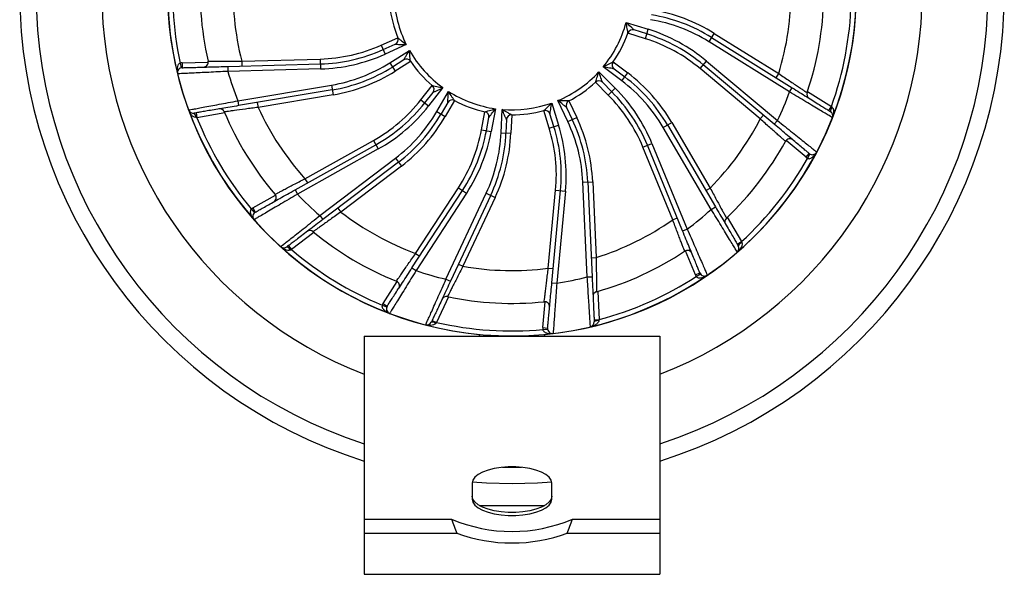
# Paper-space layout '_Superior' of a CAD drawing. Header units: millimetres. Extents: x -30 to 30, y -35.5 to 35.5.
# Tile 1 of 2: x -30 to 30, y -35.5 to -1.7. Entities that reach past the tile are written whole.
import ezdxf

# ---------------------------------------------------------------- set-up
doc = ezdxf.new("R2010")
doc.units = ezdxf.units.MM

psp = doc.layouts.new('_Superior')

# ---------------------------------------------------------------- linework, layer by layer
at = {"color": 7, "linetype": 'Continuous', "lineweight": 25}
for p, q in [((6.955, -1.861), (8.307, -2.284)), ((8.217, -2.57), (7.439, -2.327)), ((8.128, -2.857), (8.307, -2.284)), ((-7.978, -3.252), (-6.96, -2.795)), ((8.128, -2.857), (7.063, -2.523)), ((12.005, -3.04), (12.322, -2.531)), ((12.163, -2.786), (17.072, -5.85)), ((12.322, -2.531), (16.253, -4.985)), ((-7.978, -3.252), (-7.732, -3.799)), ((-7.855, -3.525), (-7.111, -3.191)), ((-6.44, -3.219), (-7.732, -3.799)), ((-7.448, -4.33), (-6.249, -3.576)), ((16.913, -6.105), (12.005, -3.04)), ((-16.466, -4.228), (-11.686, -4.098)), ((-11.686, -4.098), (-11.669, -4.698)), ((-6.598, -4.15), (-7.288, -4.584)), ((-20.22, -4.342), (-20.152, -4.635)), ((-20.102, -4.327), (-18.517, -4.284)), ((-20.102, -4.327), (-20.093, -4.627)), ((-17.322, -4.552), (-11.678, -4.398)), ((-17.322, -4.552), (-17.314, -4.852)), ((-11.669, -4.698), (-17.314, -4.852)), ((-16.466, -4.228), (-16.458, -4.528)), ((-7.448, -4.33), (-7.128, -4.838)), ((-6.184, -4.244), (-7.128, -4.838)), ((6.69, -5.428), (5.56, -4.575)), ((6.161, -4.277), (7.052, -4.949)), ((6.22, -4.697), (6.871, -5.189)), ((11.465, -4.681), (11.85, -4.222)), ((15.129, -7.754), (11.465, -4.681)), ((15.984, -8.08), (11.657, -4.452)), ((11.85, -4.222), (16.177, -7.85)), ((5.294, -4.88), (6.294, -5.883)), ((6.69, -5.428), (7.052, -4.949)), ((16.094, -5.24), (16.253, -4.985)), ((-16.708, -6.646), (-11.002, -5.685)), ((-10.952, -5.981), (-16.658, -6.942)), ((-11.002, -5.685), (-10.902, -6.276)), ((-5.553, -6.587), (-4.864, -5.709)), ((-4.207, -5.843), (-5.081, -6.957)), ((5.869, -6.307), (5.081, -5.517)), ((6.082, -6.095), (5.506, -5.517)), ((5.869, -6.307), (6.294, -5.883)), ((16.913, -6.105), (17.072, -5.85)), ((-10.902, -6.276), (-15.471, -7.046)), ((-5.553, -6.587), (-5.081, -6.957)), ((-5.317, -6.772), (-4.813, -6.13)), ((-4.582, -7.295), (-3.871, -6.071)), ((18.002, -6.077), (19.464, -6.99)), ((-16.708, -6.646), (-16.658, -6.942)), ((-15.521, -6.75), (-15.471, -7.046)), ((-3.913, -6.741), (-4.323, -7.446)), ((-3.503, -6.632), (-4.063, -7.597)), ((-1.009, -7.129), (-1.266, -8.522)), ((-0.667, -8.589), (-0.607, -7.174)), ((2.419, -6.781), (2.839, -8.134)), ((3.401, -7.915), (2.797, -6.635)), ((3.324, -7.05), (3.672, -7.788)), ((3.468, -6.65), (3.944, -7.66)), ((19.305, -7.245), (19.464, -6.99)), ((-19.254, -7.379), (-19.204, -7.675)), ((-17.505, -7.388), (-19.204, -7.675)), ((-4.582, -7.295), (-4.063, -7.597)), ((-1.856, -8.413), (-1.654, -7.315)), ((-1.561, -8.467), (-1.413, -7.665)), ((-0.333, -7.787), (-0.367, -8.602)), ((-0.02, -7.5), (-0.068, -8.615)), ((2.266, -8.312), (1.935, -7.246)), ((2.553, -8.223), (2.311, -7.444)), ((3.401, -7.915), (3.944, -7.66)), ((15.129, -7.754), (15.321, -7.524)), ((2.266, -8.312), (2.839, -8.134)), ((9.217, -8.271), (9.735, -7.968)), ((12.138, -13.265), (9.217, -8.271)), ((9.476, -8.119), (12.397, -13.114)), ((9.735, -7.968), (12.074, -11.967)), ((15.984, -8.08), (16.177, -7.85)), ((-1.856, -8.413), (-1.266, -8.522)), ((-0.667, -8.589), (-0.068, -8.615)), ((-13.223, -12.08), (-8.296, -9.321)), ((-8.149, -9.583), (-13.076, -12.342)), ((-12.615, -11.396), (-8.443, -9.06)), ((-8.443, -9.06), (-8.149, -9.583)), ((7.976, -9.473), (8.531, -9.245)), ((9.792, -13.896), (7.976, -9.473)), ((10.399, -14.582), (8.253, -9.359)), ((8.531, -9.245), (10.676, -14.468)), ((17.916, -10.091), (16.701, -9.072)), ((-11.705, -13.649), (-7.1, -10.146)), ((-7.1, -10.146), (-6.736, -10.624)), ((17.916, -10.091), (18.109, -9.861)), ((18.014, -10.158), (18.158, -9.894)), ((-6.918, -10.385), (-11.524, -13.888)), ((-6.736, -10.624), (-10.425, -13.429)), ((-12.615, -11.396), (-12.468, -11.658)), ((-5.874, -15.953), (-3.265, -11.945)), ((-3.265, -11.945), (-2.763, -12.273)), ((4.317, -11.607), (4.917, -11.579)), ((4.583, -17.387), (4.317, -11.607)), ((4.617, -11.593), (4.883, -17.373)), ((4.917, -11.579), (5.13, -16.208)), ((11.815, -12.119), (12.074, -11.967)), ((-15.788, -13.173), (-14.405, -12.399)), ((-13.223, -12.08), (-13.076, -12.342)), ((-6.094, -16.841), (-3.014, -12.109)), ((-2.763, -12.273), (-5.842, -17.005)), ((-4.022, -17.525), (-1.571, -12.284)), ((-1.299, -12.411), (-3.75, -17.652)), ((-1.028, -12.538), (-2.99, -16.735)), ((-1.571, -12.284), (-1.028, -12.538)), ((2.213, -16.855), (2.66, -12.095)), ((2.431, -17.744), (2.959, -12.123)), ((2.66, -12.095), (3.257, -12.151)), ((3.257, -12.151), (2.729, -17.772)), ((-15.788, -13.173), (-15.641, -13.435)), ((-10.606, -13.19), (-10.425, -13.429)), ((12.138, -13.265), (12.397, -13.114)), ((-15.886, -13.242), (-15.69, -13.469)), ((-11.705, -13.649), (-11.524, -13.888)), ((9.792, -13.896), (10.07, -13.782)), ((13.115, -13.747), (13.986, -15.235)), ((-12.066, -14.677), (-13.438, -15.72)), ((10.399, -14.582), (10.676, -14.468)), ((-13.619, -15.481), (-13.438, -15.72)), ((13.727, -15.386), (13.986, -15.235)), ((-5.874, -15.953), (-5.622, -16.117)), ((11.174, -17.261), (10.572, -15.794)), ((-3.262, -16.608), (-2.99, -16.735)), ((4.83, -16.221), (5.13, -16.208)), ((-6.094, -16.841), (-5.842, -17.005)), ((2.213, -16.855), (2.512, -16.883)), ((4.583, -17.387), (4.883, -17.373)), ((11.174, -17.261), (11.452, -17.147)), ((11.23, -17.366), (11.48, -17.199)), ((-7.858, -19.001), (-6.993, -17.673)), ((-4.022, -17.525), (-3.75, -17.652)), ((2.431, -17.744), (2.729, -17.772)), ((5.225, -18.268), (5.304, -19.989)), ((-7.912, -19.107), (-7.634, -19.218)), ((-7.858, -19.001), (-7.606, -19.165)), ((-3.863, -18.603), (-4.593, -20.164)), ((1.873, -20.477), (2.021, -18.898)), ((-4.865, -20.037), (-4.593, -20.164)), ((5.004, -20.003), (5.304, -19.989)), ((-2, -20.885), (-2, -21)), ((1.873, -20.477), (2.172, -20.505)), ((1.874, -20.596), (2.172, -20.564)), ((2, -21), (2, -20.885)), ((-9, -21), (9, -21)), ((-9, -21), (-9, -35.526)), ((9, -21), (9, -35.526)), ((-2.426, -29.958), (-2.426, -30.952)), ((2.426, -30.952), (2.426, -29.958)), ((-2.001, -31.319), (2.001, -31.319)), ((-9, -32.16), (-3.679, -32.16)), ((3.679, -32.16), (9, -32.16)), ((-9, -33.021), (-3.366, -33.021)), ((3.366, -33.021), (9, -33.021)), ((-9, -35.526), (9, -35.526))]:
    psp.add_line(p, q, dxfattribs=at)
at = {"color": 8, "linetype": 'Continuous', "lineweight": 25}
for p, q in [((-0.587, -28.994), (0, -29)), ((0, -29), (0.587, -28.994))]:
    psp.add_line(p, q, dxfattribs=at)
at = {"color": 7, "linetype": 'Continuous', "lineweight": 25, "flags": 128}
for points in [[(2.426, -29.958), (2.384, -29.775), (2.262, -29.599), (2.062, -29.435), (1.793, -29.289), (1.462, -29.165), (1.081, -29.069), (0.664, -29.002), (0.224, -28.969), (-0.224, -28.969), (-0.664, -29.002), (-1.081, -29.069), (-1.462, -29.165), (-1.793, -29.289), (-2.062, -29.435), (-2.262, -29.599), (-2.384, -29.775), (-2.426, -29.958)], [(0, -30), (-1.557, -29.96), (-2.422, -29.902)], [(2.422, -29.902), (1.557, -29.96), (0, -30)], [(2.426, -30.751), (2.384, -30.936), (2.262, -31.114), (2.062, -31.28), (1.793, -31.428), (1.462, -31.553), (1.081, -31.651), (0.664, -31.718), (0.224, -31.752), (-0.224, -31.752), (-0.664, -31.718), (-1.081, -31.651), (-1.462, -31.553), (-1.793, -31.428), (-2.062, -31.28), (-2.262, -31.114), (-2.384, -30.936), (-2.426, -30.751)], [(-2.426, -30.952), (-2.384, -31.134), (-2.262, -31.31), (-2.062, -31.475), (-1.793, -31.621), (-1.462, -31.744), (-1.081, -31.841), (-0.664, -31.907), (-0.224, -31.941), (0.224, -31.941), (0.664, -31.907), (1.081, -31.841), (1.462, -31.744), (1.793, -31.621), (2.062, -31.475), (2.262, -31.31), (2.384, -31.134), (2.426, -30.952)]]:
    psp.add_lwpolyline(points, dxfattribs=at)
at = {"color": 7, "linetype": 'Continuous', "lineweight": 25}
for centre, radius, start, end in [((0, 0), 30, 107.4576, 252.5424), ((0, 0), 30, 287.4576, 72.5424), ((0, 0), 25, 111.1002, 248.8998), ((0, 0), 25, 291.1002, 68.8998), ((0, 0), 20.981, 91.01388, 53.6259), ((0, 0), 20.681, 174.0908, 192.12076), ((0, 0), 19, 174.98042, 192.85025), ((0, 0), 17, 176.79331, 194.40243), ((0, 0), 17, 342.94716, 0.55627), ((0, 0), 7.2, 182.08966, 206.558), ((0, 0), 19, 341.13426, 359.0041), ((0, 0), 7.5, 186.68191, 201.96576), ((6.867, -11.268), 10.3, 58.02012, 80.63152), ((0, 0), 20.681, 340.24465, 358.2746), ((6.867, -11.268), 9.7, 58.02012, 80.63152), ((6.867, -11.268), 10, 58.02012, 80.63152), ((0, 0), 7.2, 320.5512, 345.01954), ((7.349, -2.613), 0.3, 72.63152, 160.4273), ((5.232, -12.114), 10.3, 50.02012, 72.63152), ((-7.234, -2.918), 0.3, 294.16999, 21.96576), ((0, 0), 7.5, 325.14344, 340.4273), ((5.232, -12.114), 9.7, 50.02012, 72.63152), ((5.232, -12.114), 10, 50.02012, 72.63152), ((-11.95, 5.598), 9.7, 271.55858, 294.16999), ((-11.95, 5.598), 10, 271.55858, 294.16999), ((0, 0), 7.2, 209.78197, 234.25031), ((-11.95, 5.598), 10.3, 271.55858, 294.16999), ((-6.438, -4.404), 0.3, 34.37421, 122.16999), ((-20.085, -4.927), 0.3, 91.55858, 193.78311), ((-20.085, -4.927), 0.6, 91.55858, 102.95193), ((-18.817, -4.292), 0.3, 271.55858, 12.85025), ((-12.612, 3.88), 9.7, 279.55858, 302.16999), ((-12.612, 3.88), 10, 279.55858, 302.16999), ((0, 0), 7.5, 214.37421, 229.65807), ((6.401, -4.458), 0.3, 145.14344, 232.93922), ((0, 0), 17.981, 195.65407, 201.69087), ((-12.612, 3.88), 10.3, 279.55858, 302.16999), ((0, 0), 7.2, 292.85889, 317.32723), ((0.844, -13.169), 10, 30.32781, 52.93922), ((0.844, -13.169), 10.3, 30.32781, 52.93922), ((-5.049, -5.945), 0.3, 321.86229, 49.65807), ((0, 0), 7.5, 297.45114, 312.73499), ((5.293, -5.729), 0.3, 44.93922, 132.73499), ((-0.997, -13.158), 10.3, 22.32781, 44.93922), ((0.844, -13.169), 9.7, 30.32781, 52.93922), ((-13.182, -0.596), 9.7, 299.25089, 321.86229), ((-3.654, -6.891), 0.3, 62.06652, 149.86229), ((0, 0), 7.2, 237.47428, 261.94262), ((-0.997, -13.158), 9.7, 22.32781, 44.93922), ((-0.997, -13.158), 10, 22.32781, 44.93922), ((0, 0), 17.981, 334.11561, 340.15241), ((18.263, -6.241), 0.3, 161.13426, 238.02012), ((-17.809, -7.44), 0.3, 22.67272, 99.55858), ((0, 0), 17, 204.48562, 222.09474), ((-13.182, -0.596), 10, 299.25089, 321.86229), ((-13.182, -0.596), 10.3, 299.25089, 321.86229), ((0, 0), 7.5, 242.06652, 257.35037), ((0, 0), 7.2, 265.16659, 289.63492), ((3.596, -6.922), 0.3, 117.45114, 205.24691), ((19.825, -7.309), 0.418, 138.80132, 179.92188), ((-19.423, -7.103), 0.3, 200.08744, 279.55858), ((-19.686, -7.675), 0.418, 0.33978, 41.46035), ((0, 0), 20.681, 201.78311, 219.81306), ((0, 0), 19, 202.67272, 220.54256), ((-12.971, -2.425), 9.7, 307.25089, 329.86229), ((-12.971, -2.425), 10, 307.25089, 329.86229), ((-12.971, -2.425), 10.3, 307.25089, 329.86229), ((-1.708, -7.611), 0.3, 349.5546, 77.35037), ((-0.033, -7.8), 0.3, 89.75883, 177.5546), ((0, 0), 7.5, 269.75883, 285.04268), ((2.024, -7.533), 0.3, 17.24691, 105.04268), ((-5.372, -12.053), 10, 2.63551, 25.24691), ((-5.372, -12.053), 10.3, 2.63551, 25.24691), ((0, 0), 17, 315.25485, 332.86397), ((19.248, -7.563), 0.3, 338.54898, 58.02012), ((-6.998, -11.188), 9.7, 354.63551, 17.24691), ((-6.998, -11.188), 10, 354.63551, 17.24691), ((-6.998, -11.188), 10.3, 354.63551, 17.24691), ((-5.372, -12.053), 9.7, 2.63551, 25.24691), ((-11.395, -6.654), 9.7, 326.9432, 349.5546), ((-11.395, -6.654), 10, 326.9432, 349.5546), ((-11.395, -6.654), 10.3, 326.9432, 349.5546), ((-10.358, -8.175), 9.7, 334.9432, 357.5546), ((-10.358, -8.175), 10, 334.9432, 357.5546), ((-10.358, -8.175), 10.3, 334.9432, 357.5546), ((16.931, -9.265), 0.3, 50.02012, 151.31179), ((0, 0), 19, 313.44195, 331.31179), ((0, 0), 20.681, 312.55234, 330.5823), ((18.301, -9.631), 0.6, 230.02012, 241.41347), ((18.301, -9.631), 0.3, 230.02012, 332.24465), ((-14.667, -12.545), 0.3, 299.25089, 40.54256), ((0, 0), 17.981, 223.34638, 229.38318), ((-15.495, -13.697), 0.6, 119.25089, 130.64424), ((-15.495, -13.697), 0.3, 119.25089, 221.47541), ((0, 0), 17, 232.17793, 249.78704), ((0, 0), 17.981, 306.4233, 312.4601), ((13.271, -14.013), 0.3, 133.44195, 210.32781), ((0, 0), 17, 287.56254, 305.17166), ((-12.311, -14.863), 0.3, 50.36503, 127.25089), ((0, 0), 19, 230.36503, 248.23487), ((-13.897, -15.315), 0.3, 227.77974, 307.25089), ((-13.864, -15.945), 0.418, 28.03209, 69.15265), ((13.529, -15.642), 0.3, 310.85667, 30.32781), ((14.157, -15.685), 0.418, 111.10901, 152.22958), ((0, 0), 20.681, 229.47541, 247.50537), ((0, 0), 19, 285.74965, 303.61949), ((10.686, -16.072), 0.3, 22.32781, 123.61949), ((0, 0), 17, 259.87024, 277.47935), ((0, 0), 17.981, 251.03868, 257.07549), ((0, 0), 17.981, 278.73099, 284.7678), ((0, 0), 20.681, 284.86003, 302.88999), ((11.729, -17.033), 0.6, 202.32781, 213.72116), ((11.729, -17.033), 0.3, 202.32781, 304.55234), ((-7.156, -17.924), 0.3, 326.9432, 68.23487), ((-3.994, -18.882), 0.3, 78.05734, 154.9432), ((0, 0), 19, 258.05734, 275.92718), ((5.239, -18.575), 0.3, 105.74965, 182.63551), ((-7.355, -19.329), 0.6, 146.9432, 158.33655), ((-7.355, -19.329), 0.3, 146.9432, 249.16772), ((1.993, -19.197), 0.3, 354.63551, 95.92718), ((-5.188, -20.02), 0.3, 255.47205, 334.9432), ((-4.866, -20.561), 0.418, 55.72439, 96.84496), ((0, 0), 20.681, 257.16772, 275.19768), ((4.71, -20.137), 0.3, 283.16436, 2.63551), ((5.246, -20.467), 0.418, 83.4167, 124.53727), ((2.47, -20.533), 0.6, 174.63551, 186.02885), ((2.47, -20.533), 0.3, 174.63551, 276.86003), ((0, -23.529), 9.383, 246.91252, 293.08748), ((9.775, -27.756), 14.156, 198.12824, 201.8353), ((-9.775, -27.756), 14.156, 338.1647, 341.87176), ((0, -23.769), 9.845, 250.00648, 289.99352)]:
    psp.add_arc(centre, radius, start, end, dxfattribs=at)
at = {"color": 8, "linetype": 'Continuous', "lineweight": 25}
for radius, start, end in [(29, 108.08001, 251.91999), (29, 288.08001, 71.91999), (20.991, 55.1848, 264.53262), (20.991, 275.46738, 54.19955)]:
    psp.add_arc((0, 0), radius, start, end, dxfattribs=at)
at = {"color": 7, "linetype": 'Continuous', "lineweight": 25}
for points, knots in [([(7.067, -2.513), (7.067, -2.513), (7.065, -2.501), (7.059, -2.464), (7.055, -2.44), (7.043, -2.362), (7.033, -2.302), (7.002, -2.118), (6.98, -1.991), (6.955, -1.861)], [0, 0, 0, 0, 0.125, 0.125, 0.25, 0.25, 0.5, 0.5, 1, 1, 1, 1]), ([(7.439, -2.327), (7.439, -2.327), (7.43, -2.318), (7.403, -2.291), (7.385, -2.273), (7.328, -2.217), (7.284, -2.174), (7.148, -2.042), (7.053, -1.952), (6.955, -1.861)], [0, 0, 0, 0, 0.125, 0.125, 0.25, 0.25, 0.5, 0.5, 1, 1, 1, 1]), ([(-6.956, -2.805), (-6.956, -2.805), (-6.946, -2.813), (-6.918, -2.837), (-6.899, -2.852), (-6.838, -2.902), (-6.791, -2.94), (-6.646, -3.058), (-6.544, -3.138), (-6.44, -3.219)], [0, 0, 0, 0, 0.125, 0.125, 0.25, 0.25, 0.5, 0.5, 1, 1, 1, 1]), ([(-7.111, -3.191), (-7.111, -3.191), (-7.098, -3.192), (-7.06, -3.194), (-7.035, -3.196), (-6.955, -3.2), (-6.893, -3.203), (-6.705, -3.211), (-6.573, -3.216), (-6.44, -3.219)], [0, 0, 0, 0, 0.125, 0.125, 0.25, 0.25, 0.5, 0.5, 1, 1, 1, 1]), ([(-6.598, -4.15), (-6.598, -4.15), (-6.591, -4.139), (-6.572, -4.106), (-6.559, -4.084), (-6.518, -4.015), (-6.487, -3.962), (-6.389, -3.801), (-6.32, -3.689), (-6.249, -3.576)], [0, 0, 0, 0, 0.125, 0.125, 0.25, 0.25, 0.5, 0.5, 1, 1, 1, 1]), ([(-6.19, -4.234), (-6.19, -4.234), (-6.192, -4.223), (-6.195, -4.186), (-6.198, -4.162), (-6.206, -4.083), (-6.212, -4.023), (-6.229, -3.837), (-6.239, -3.708), (-6.249, -3.576)], [0, 0, 0, 0, 0.125, 0.125, 0.25, 0.25, 0.5, 0.5, 1, 1, 1, 1]), ([(-20.22, -4.342), (-20.252, -4.35), (-20.281, -4.37), (-20.325, -4.416), (-20.342, -4.443), (-20.382, -4.526), (-20.396, -4.586), (-20.417, -4.764), (-20.405, -4.884), (-20.377, -4.999)], [0, 0, 0, 0, 0.125, 0.125, 0.25, 0.25, 0.5, 0.5, 1, 1, 1, 1]), ([(-20.093, -4.627), (-20.093, -4.627), (-20.075, -4.627), (-20.003, -4.625), (-19.949, -4.623), (-19.807, -4.619), (-19.721, -4.617), (-19.517, -4.612), (-19.399, -4.608), (-19.013, -4.598), (-18.705, -4.589), (-18.208, -4.576), (-18.034, -4.571), (-17.681, -4.562), (-17.503, -4.557), (-17.322, -4.552)], [0, 0, 0, 0, 0.125, 0.125, 0.25, 0.25, 0.375, 0.375, 0.5, 0.5, 0.75, 0.75, 0.875, 0.875, 1, 1, 1, 1]), ([(-18.524, -4.226), (-18.524, -4.226), (-18.468, -4.226), (-18.311, -4.225), (-18.245, -4.225), (-18.093, -4.225), (-18.007, -4.225), (-17.815, -4.225), (-17.709, -4.225), (-17.486, -4.225), (-17.368, -4.225), (-17.12, -4.226), (-16.991, -4.226), (-16.732, -4.227), (-16.6, -4.228), (-16.466, -4.228)], [0, 0, 0, 0, 0.25, 0.25, 0.375, 0.375, 0.5, 0.5, 0.625, 0.625, 0.75, 0.75, 0.875, 0.875, 1, 1, 1, 1]), ([(6.154, -4.286), (6.154, -4.286), (6.144, -4.292), (6.111, -4.308), (6.089, -4.319), (6.018, -4.354), (5.964, -4.381), (5.796, -4.463), (5.679, -4.519), (5.56, -4.575)], [0, 0, 0, 0, 0.125, 0.125, 0.25, 0.25, 0.5, 0.5, 1, 1, 1, 1]), ([(6.22, -4.697), (6.22, -4.697), (6.207, -4.695), (6.169, -4.689), (6.145, -4.684), (6.066, -4.671), (6.005, -4.66), (5.819, -4.626), (5.69, -4.601), (5.56, -4.575)], [0, 0, 0, 0, 0.125, 0.125, 0.25, 0.25, 0.5, 0.5, 1, 1, 1, 1]), ([(-17.314, -4.852), (-17.514, -4.862), (-17.711, -4.872), (-18.102, -4.891), (-18.295, -4.901), (-18.844, -4.927), (-19.186, -4.944), (-19.611, -4.963), (-19.741, -4.97), (-19.966, -4.98), (-20.061, -4.984), (-20.217, -4.991), (-20.277, -4.994), (-20.356, -4.998), (-20.377, -4.999), (-20.377, -4.999)], [0, 0, 0, 0, 0.125, 0.125, 0.25, 0.25, 0.5, 0.5, 0.625, 0.625, 0.75, 0.75, 0.875, 0.875, 1, 1, 1, 1]), ([(5.09, -5.509), (5.09, -5.509), (5.093, -5.497), (5.105, -5.462), (5.113, -5.439), (5.138, -5.365), (5.158, -5.307), (5.216, -5.13), (5.255, -5.006), (5.294, -4.88)], [0, 0, 0, 0, 0.125, 0.125, 0.25, 0.25, 0.5, 0.5, 1, 1, 1, 1]), ([(5.506, -5.517), (5.506, -5.517), (5.502, -5.505), (5.49, -5.468), (5.483, -5.445), (5.458, -5.368), (5.439, -5.31), (5.38, -5.13), (5.338, -5.006), (5.294, -4.88)], [0, 0, 0, 0, 0.125, 0.125, 0.25, 0.25, 0.5, 0.5, 1, 1, 1, 1]), ([(16.253, -4.985), (16.364, -5.061), (16.474, -5.135), (16.693, -5.283), (16.8, -5.355), (17.109, -5.562), (17.301, -5.691), (17.542, -5.852), (17.616, -5.902), (17.744, -5.987), (17.799, -6.024), (17.888, -6.083), (17.922, -6.106), (17.968, -6.136), (17.979, -6.144), (17.979, -6.144)], [0, 0, 0, 0, 0.125, 0.125, 0.25, 0.25, 0.5, 0.5, 0.625, 0.625, 0.75, 0.75, 0.875, 0.875, 1, 1, 1, 1]), ([(-4.855, -5.716), (-4.855, -5.716), (-4.843, -5.719), (-4.807, -5.727), (-4.783, -5.732), (-4.706, -5.748), (-4.647, -5.76), (-4.464, -5.796), (-4.336, -5.82), (-4.207, -5.843)], [0, 0, 0, 0, 0.125, 0.125, 0.25, 0.25, 0.5, 0.5, 1, 1, 1, 1]), ([(-4.813, -6.13), (-4.813, -6.13), (-4.802, -6.125), (-4.767, -6.109), (-4.744, -6.099), (-4.671, -6.065), (-4.615, -6.039), (-4.444, -5.959), (-4.326, -5.902), (-4.207, -5.843)], [0, 0, 0, 0, 0.125, 0.125, 0.25, 0.25, 0.5, 0.5, 1, 1, 1, 1]), ([(17.072, -5.85), (17.224, -5.946), (17.375, -6.04), (17.67, -6.224), (17.817, -6.316), (18.099, -6.492), (18.233, -6.575), (18.486, -6.733), (18.607, -6.809), (18.823, -6.944), (18.921, -7.005), (19.093, -7.112), (19.167, -7.158), (19.344, -7.269), (19.407, -7.309), (19.407, -7.309)], [0, 0, 0, 0, 0.125, 0.125, 0.25, 0.25, 0.375, 0.375, 0.5, 0.5, 0.625, 0.625, 0.75, 0.75, 1, 1, 1, 1]), ([(-3.913, -6.741), (-3.913, -6.741), (-3.913, -6.728), (-3.911, -6.69), (-3.91, -6.665), (-3.906, -6.584), (-3.902, -6.523), (-3.891, -6.334), (-3.882, -6.204), (-3.871, -6.071)], [0, 0, 0, 0, 0.125, 0.125, 0.25, 0.25, 0.5, 0.5, 1, 1, 1, 1]), ([(-3.513, -6.626), (-3.513, -6.626), (-3.52, -6.616), (-3.541, -6.585), (-3.554, -6.565), (-3.597, -6.499), (-3.631, -6.449), (-3.732, -6.292), (-3.802, -6.183), (-3.871, -6.071)], [0, 0, 0, 0, 0.125, 0.125, 0.25, 0.25, 0.5, 0.5, 1, 1, 1, 1]), ([(19.527, -7.673), (19.527, -7.673), (19.457, -7.63), (19.259, -7.511), (19.177, -7.461), (18.985, -7.346), (18.876, -7.28), (18.634, -7.135), (18.499, -7.054), (18.215, -6.884), (18.065, -6.794), (17.75, -6.605), (17.585, -6.506), (17.253, -6.308), (17.084, -6.207), (16.913, -6.105)], [0, 0, 0, 0, 0.25, 0.25, 0.375, 0.375, 0.5, 0.5, 0.625, 0.625, 0.75, 0.75, 0.875, 0.875, 1, 1, 1, 1]), ([(-19.704, -7.206), (-19.704, -7.206), (-19.624, -7.191), (-19.397, -7.149), (-19.302, -7.131), (-19.081, -7.091), (-18.957, -7.068), (-18.679, -7.016), (-18.524, -6.987), (-18.199, -6.926), (-18.027, -6.894), (-17.666, -6.827), (-17.477, -6.791), (-17.097, -6.719), (-16.904, -6.683), (-16.708, -6.646)], [0, 0, 0, 0, 0.25, 0.25, 0.375, 0.375, 0.5, 0.5, 0.625, 0.625, 0.75, 0.75, 0.875, 0.875, 1, 1, 1, 1]), ([(-16.658, -6.942), (-16.835, -6.971), (-17.01, -7.001), (-17.354, -7.059), (-17.525, -7.088), (-17.852, -7.143), (-18.008, -7.169), (-18.302, -7.218), (-18.442, -7.242), (-18.694, -7.284), (-18.807, -7.303), (-19.007, -7.337), (-19.093, -7.352), (-19.3, -7.386), (-19.373, -7.399), (-19.373, -7.399)], [0, 0, 0, 0, 0.125, 0.125, 0.25, 0.25, 0.375, 0.375, 0.5, 0.5, 0.625, 0.625, 0.75, 0.75, 1, 1, 1, 1]), ([(-15.471, -7.046), (-15.605, -7.063), (-15.737, -7.081), (-15.998, -7.115), (-16.126, -7.132), (-16.495, -7.182), (-16.724, -7.213), (-17.012, -7.252), (-17.1, -7.264), (-17.252, -7.285), (-17.317, -7.294), (-17.423, -7.309), (-17.464, -7.314), (-17.518, -7.322), (-17.532, -7.324), (-17.532, -7.324)], [0, 0, 0, 0, 0.125, 0.125, 0.25, 0.25, 0.5, 0.5, 0.625, 0.625, 0.75, 0.75, 0.875, 0.875, 1, 1, 1, 1]), ([(-1.642, -7.318), (-1.642, -7.318), (-1.631, -7.315), (-1.595, -7.305), (-1.572, -7.298), (-1.496, -7.276), (-1.438, -7.259), (-1.259, -7.206), (-1.135, -7.169), (-1.009, -7.129)], [0, 0, 0, 0, 0.125, 0.125, 0.25, 0.25, 0.5, 0.5, 1, 1, 1, 1]), ([(-1.413, -7.665), (-1.413, -7.665), (-1.405, -7.655), (-1.382, -7.625), (-1.366, -7.605), (-1.317, -7.541), (-1.28, -7.492), (-1.166, -7.342), (-1.088, -7.237), (-1.009, -7.129)], [0, 0, 0, 0, 0.125, 0.125, 0.25, 0.25, 0.5, 0.5, 1, 1, 1, 1]), ([(-0.333, -7.787), (-0.333, -7.787), (-0.338, -7.776), (-0.354, -7.741), (-0.365, -7.718), (-0.398, -7.645), (-0.424, -7.589), (-0.501, -7.417), (-0.554, -7.297), (-0.607, -7.174)], [0, 0, 0, 0, 0.125, 0.125, 0.25, 0.25, 0.5, 0.5, 1, 1, 1, 1]), ([(-0.032, -7.5), (-0.032, -7.5), (-0.042, -7.494), (-0.075, -7.476), (-0.096, -7.465), (-0.165, -7.427), (-0.218, -7.397), (-0.381, -7.306), (-0.493, -7.241), (-0.607, -7.174)], [0, 0, 0, 0, 0.125, 0.125, 0.25, 0.25, 0.5, 0.5, 1, 1, 1, 1]), ([(1.947, -7.243), (1.947, -7.243), (1.955, -7.235), (1.982, -7.209), (2, -7.192), (2.057, -7.138), (2.1, -7.096), (2.234, -6.966), (2.327, -6.875), (2.419, -6.781)], [0, 0, 0, 0, 0.125, 0.125, 0.25, 0.25, 0.5, 0.5, 1, 1, 1, 1]), ([(2.311, -7.444), (2.311, -7.444), (2.313, -7.431), (2.32, -7.393), (2.324, -7.369), (2.338, -7.29), (2.349, -7.229), (2.38, -7.043), (2.4, -6.913), (2.419, -6.781)], [0, 0, 0, 0, 0.125, 0.125, 0.25, 0.25, 0.5, 0.5, 1, 1, 1, 1]), ([(3.324, -7.05), (3.324, -7.05), (3.314, -7.042), (3.284, -7.019), (3.264, -7.004), (3.2, -6.955), (3.152, -6.917), (3.003, -6.8), (2.9, -6.719), (2.797, -6.635)], [0, 0, 0, 0, 0.125, 0.125, 0.25, 0.25, 0.5, 0.5, 1, 1, 1, 1]), ([(3.457, -6.656), (3.457, -6.656), (3.445, -6.655), (3.408, -6.655), (3.384, -6.654), (3.305, -6.653), (3.245, -6.651), (3.058, -6.646), (2.929, -6.641), (2.797, -6.635)], [0, 0, 0, 0, 0.125, 0.125, 0.25, 0.25, 0.5, 0.5, 1, 1, 1, 1]), ([(19.51, -7.034), (19.555, -7.076), (19.576, -7.132), (19.6, -7.242), (19.602, -7.299), (19.594, -7.464), (19.567, -7.572), (19.527, -7.673)], [0, 0, 0, 0, 0.25, 0.25, 0.5, 0.5, 1, 1, 1, 1]), ([(-19.268, -7.673), (-19.329, -7.671), (-19.382, -7.643), (-19.473, -7.576), (-19.512, -7.536), (-19.615, -7.406), (-19.667, -7.308), (-19.704, -7.206)], [0, 0, 0, 0, 0.25, 0.25, 0.5, 0.5, 1, 1, 1, 1]), ([(16.668, -9.121), (16.668, -9.121), (16.626, -9.084), (16.508, -8.979), (16.458, -8.936), (16.344, -8.835), (16.28, -8.778), (16.137, -8.651), (16.057, -8.581), (15.89, -8.433), (15.802, -8.354), (15.617, -8.19), (15.521, -8.104), (15.327, -7.931), (15.229, -7.843), (15.129, -7.754)], [0, 0, 0, 0, 0.25, 0.25, 0.375, 0.375, 0.5, 0.5, 0.625, 0.625, 0.75, 0.75, 0.875, 0.875, 1, 1, 1, 1]), ([(18.109, -9.861), (18.109, -9.861), (18.094, -9.849), (18.039, -9.803), (17.998, -9.768), (17.889, -9.677), (17.823, -9.621), (17.667, -9.49), (17.576, -9.414), (17.281, -9.167), (17.044, -8.968), (16.663, -8.649), (16.53, -8.537), (16.259, -8.31), (16.123, -8.196), (15.984, -8.08)], [0, 0, 0, 0, 0.125, 0.125, 0.25, 0.25, 0.375, 0.375, 0.5, 0.5, 0.75, 0.75, 0.875, 0.875, 1, 1, 1, 1]), ([(16.177, -7.85), (16.333, -7.975), (16.488, -8.098), (16.793, -8.343), (16.943, -8.463), (17.373, -8.808), (17.639, -9.022), (17.97, -9.289), (18.072, -9.371), (18.247, -9.512), (18.321, -9.572), (18.443, -9.67), (18.489, -9.708), (18.551, -9.758), (18.567, -9.771), (18.567, -9.771)], [0, 0, 0, 0, 0.125, 0.125, 0.25, 0.25, 0.5, 0.5, 0.625, 0.625, 0.75, 0.75, 0.875, 0.875, 1, 1, 1, 1]), ([(18.014, -10.158), (18.044, -10.174), (18.078, -10.178), (18.142, -10.173), (18.172, -10.164), (18.258, -10.128), (18.307, -10.092), (18.441, -9.973), (18.512, -9.876), (18.567, -9.771)], [0, 0, 0, 0, 0.125, 0.125, 0.25, 0.25, 0.5, 0.5, 1, 1, 1, 1]), ([(-14.439, -12.35), (-14.439, -12.35), (-14.389, -12.324), (-14.25, -12.251), (-14.192, -12.22), (-14.057, -12.149), (-13.981, -12.109), (-13.811, -12.02), (-13.717, -11.971), (-13.519, -11.867), (-13.415, -11.813), (-13.195, -11.698), (-13.081, -11.638), (-12.851, -11.519), (-12.734, -11.458), (-12.615, -11.396)], [0, 0, 0, 0, 0.25, 0.25, 0.375, 0.375, 0.5, 0.5, 0.625, 0.625, 0.75, 0.75, 0.875, 0.875, 1, 1, 1, 1]), ([(12.074, -11.967), (12.138, -12.086), (12.201, -12.203), (12.326, -12.435), (12.387, -12.549), (12.564, -12.876), (12.675, -13.08), (12.813, -13.334), (12.856, -13.412), (12.93, -13.548), (12.961, -13.605), (13.012, -13.699), (13.032, -13.735), (13.058, -13.783), (13.065, -13.795), (13.065, -13.795)], [0, 0, 0, 0, 0.125, 0.125, 0.25, 0.25, 0.5, 0.5, 0.625, 0.625, 0.75, 0.75, 0.875, 0.875, 1, 1, 1, 1]), ([(-13.076, -12.342), (-13.248, -12.444), (-13.419, -12.545), (-13.756, -12.744), (-13.922, -12.841), (-14.396, -13.12), (-14.691, -13.293), (-15.058, -13.509), (-15.17, -13.574), (-15.365, -13.688), (-15.447, -13.736), (-15.582, -13.815), (-15.634, -13.845), (-15.702, -13.885), (-15.72, -13.896), (-15.72, -13.896)], [0, 0, 0, 0, 0.125, 0.125, 0.25, 0.25, 0.5, 0.5, 0.625, 0.625, 0.75, 0.75, 0.875, 0.875, 1, 1, 1, 1]), ([(-15.641, -13.435), (-15.641, -13.435), (-15.625, -13.426), (-15.563, -13.391), (-15.515, -13.364), (-15.392, -13.295), (-15.316, -13.253), (-15.138, -13.153), (-15.035, -13.096), (-14.699, -12.907), (-14.429, -12.756), (-13.996, -12.513), (-13.844, -12.428), (-13.536, -12.256), (-13.38, -12.169), (-13.223, -12.08)], [0, 0, 0, 0, 0.125, 0.125, 0.25, 0.25, 0.375, 0.375, 0.5, 0.5, 0.75, 0.75, 0.875, 0.875, 1, 1, 1, 1]), ([(12.397, -13.114), (12.488, -13.269), (12.578, -13.422), (12.754, -13.723), (12.841, -13.873), (13.009, -14.159), (13.089, -14.295), (13.239, -14.553), (13.311, -14.676), (13.44, -14.896), (13.498, -14.995), (13.6, -15.17), (13.644, -15.246), (13.75, -15.426), (13.788, -15.49), (13.788, -15.49)], [0, 0, 0, 0, 0.125, 0.125, 0.25, 0.25, 0.375, 0.375, 0.5, 0.5, 0.625, 0.625, 0.75, 0.75, 1, 1, 1, 1]), ([(-15.886, -13.242), (-15.911, -13.264), (-15.927, -13.294), (-15.945, -13.356), (-15.947, -13.387), (-15.944, -13.48), (-15.928, -13.539), (-15.864, -13.706), (-15.798, -13.807), (-15.72, -13.896)], [0, 0, 0, 0, 0.125, 0.125, 0.25, 0.25, 0.5, 0.5, 1, 1, 1, 1]), ([(-14.099, -15.538), (-14.099, -15.538), (-14.034, -15.487), (-13.852, -15.344), (-13.777, -15.285), (-13.6, -15.146), (-13.501, -15.068), (-13.279, -14.893), (-13.155, -14.795), (-12.895, -14.59), (-12.758, -14.482), (-12.47, -14.254), (-12.319, -14.135), (-12.016, -13.895), (-11.862, -13.773), (-11.705, -13.649)], [0, 0, 0, 0, 0.25, 0.25, 0.375, 0.375, 0.5, 0.5, 0.625, 0.625, 0.75, 0.75, 0.875, 0.875, 1, 1, 1, 1]), ([(-10.425, -13.429), (-10.535, -13.506), (-10.644, -13.583), (-10.859, -13.735), (-10.965, -13.81), (-11.268, -14.025), (-11.457, -14.159), (-11.693, -14.327), (-11.765, -14.379), (-11.89, -14.468), (-11.944, -14.506), (-12.031, -14.568), (-12.064, -14.593), (-12.109, -14.624), (-12.12, -14.632), (-12.12, -14.632)], [0, 0, 0, 0, 0.125, 0.125, 0.25, 0.25, 0.5, 0.5, 0.625, 0.625, 0.75, 0.75, 0.875, 0.875, 1, 1, 1, 1]), ([(13.725, -15.869), (13.725, -15.869), (13.682, -15.799), (13.563, -15.601), (13.513, -15.519), (13.396, -15.327), (13.33, -15.219), (13.183, -14.977), (13.102, -14.843), (12.93, -14.56), (12.839, -14.411), (12.647, -14.097), (12.547, -13.933), (12.345, -13.603), (12.243, -13.436), (12.138, -13.265)], [0, 0, 0, 0, 0.25, 0.25, 0.375, 0.375, 0.5, 0.5, 0.625, 0.625, 0.75, 0.75, 0.875, 0.875, 1, 1, 1, 1]), ([(-11.524, -13.888), (-11.667, -13.997), (-11.808, -14.104), (-12.086, -14.315), (-12.224, -14.42), (-12.488, -14.621), (-12.613, -14.716), (-12.851, -14.897), (-12.964, -14.983), (-13.168, -15.138), (-13.259, -15.207), (-13.42, -15.33), (-13.49, -15.383), (-13.656, -15.509), (-13.716, -15.554), (-13.716, -15.554)], [0, 0, 0, 0, 0.125, 0.125, 0.25, 0.25, 0.375, 0.375, 0.5, 0.5, 0.625, 0.625, 0.75, 0.75, 1, 1, 1, 1]), ([(10.52, -15.822), (10.52, -15.822), (10.5, -15.769), (10.444, -15.622), (10.42, -15.561), (10.366, -15.419), (10.336, -15.338), (10.268, -15.159), (10.23, -15.06), (10.151, -14.851), (10.11, -14.741), (10.022, -14.509), (9.977, -14.389), (9.886, -14.145), (9.839, -14.022), (9.792, -13.896)], [0, 0, 0, 0, 0.25, 0.25, 0.375, 0.375, 0.5, 0.5, 0.625, 0.625, 0.75, 0.75, 0.875, 0.875, 1, 1, 1, 1]), ([(11.452, -17.147), (11.452, -17.147), (11.445, -17.13), (11.417, -17.063), (11.397, -17.013), (11.343, -16.882), (11.31, -16.802), (11.233, -16.613), (11.188, -16.504), (11.041, -16.147), (10.924, -15.862), (10.735, -15.402), (10.669, -15.241), (10.535, -14.915), (10.467, -14.749), (10.399, -14.582)], [0, 0, 0, 0, 0.125, 0.125, 0.25, 0.25, 0.375, 0.375, 0.5, 0.5, 0.75, 0.75, 0.875, 0.875, 1, 1, 1, 1]), ([(10.676, -14.468), (10.756, -14.652), (10.836, -14.833), (10.993, -15.191), (11.07, -15.368), (11.289, -15.872), (11.426, -16.186), (11.595, -16.577), (11.647, -16.696), (11.736, -16.903), (11.774, -16.99), (11.836, -17.133), (11.86, -17.189), (11.891, -17.261), (11.899, -17.28), (11.899, -17.28)], [0, 0, 0, 0, 0.125, 0.125, 0.25, 0.25, 0.5, 0.5, 0.625, 0.625, 0.75, 0.75, 0.875, 0.875, 1, 1, 1, 1]), ([(-13.496, -15.748), (-13.55, -15.775), (-13.61, -15.775), (-13.722, -15.758), (-13.775, -15.74), (-13.927, -15.674), (-14.018, -15.611), (-14.099, -15.538)], [0, 0, 0, 0, 0.25, 0.25, 0.5, 0.5, 1, 1, 1, 1]), ([(14.007, -15.295), (14.027, -15.353), (14.019, -15.413), (13.989, -15.521), (13.965, -15.572), (13.881, -15.714), (13.807, -15.798), (13.725, -15.869)], [0, 0, 0, 0, 0.25, 0.25, 0.5, 0.5, 1, 1, 1, 1]), ([(-7.045, -17.646), (-7.045, -17.646), (-7.013, -17.599), (-6.924, -17.47), (-6.887, -17.416), (-6.801, -17.29), (-6.752, -17.219), (-6.643, -17.062), (-6.583, -16.974), (-6.456, -16.791), (-6.389, -16.694), (-6.248, -16.49), (-6.174, -16.384), (-6.026, -16.171), (-5.95, -16.063), (-5.874, -15.953)], [0, 0, 0, 0, 0.25, 0.25, 0.375, 0.375, 0.5, 0.5, 0.625, 0.625, 0.75, 0.75, 0.875, 0.875, 1, 1, 1, 1]), ([(-2.99, -16.735), (-3.051, -16.855), (-3.112, -16.973), (-3.232, -17.208), (-3.291, -17.323), (-3.46, -17.655), (-3.564, -17.861), (-3.695, -18.12), (-3.735, -18.199), (-3.805, -18.337), (-3.834, -18.395), (-3.882, -18.491), (-3.901, -18.528), (-3.925, -18.576), (-3.932, -18.589), (-3.932, -18.589)], [0, 0, 0, 0, 0.125, 0.125, 0.25, 0.25, 0.5, 0.5, 0.625, 0.625, 0.75, 0.75, 0.875, 0.875, 1, 1, 1, 1]), ([(5.13, -16.208), (5.131, -16.342), (5.132, -16.475), (5.135, -16.739), (5.137, -16.869), (5.141, -17.24), (5.144, -17.472), (5.149, -17.762), (5.15, -17.851), (5.153, -18.005), (5.154, -18.07), (5.155, -18.177), (5.156, -18.218), (5.157, -18.273), (5.157, -18.287), (5.157, -18.287)], [0, 0, 0, 0, 0.125, 0.125, 0.25, 0.25, 0.5, 0.5, 0.625, 0.625, 0.75, 0.75, 0.875, 0.875, 1, 1, 1, 1]), ([(-7.606, -19.165), (-7.606, -19.165), (-7.596, -19.15), (-7.557, -19.089), (-7.527, -19.044), (-7.45, -18.925), (-7.403, -18.853), (-7.292, -18.682), (-7.227, -18.583), (-7.017, -18.26), (-6.848, -18.001), (-6.577, -17.584), (-6.482, -17.438), (-6.29, -17.143), (-6.192, -16.993), (-6.094, -16.841)], [0, 0, 0, 0, 0.125, 0.125, 0.25, 0.25, 0.375, 0.375, 0.5, 0.5, 0.75, 0.75, 0.875, 0.875, 1, 1, 1, 1]), ([(-5.842, -17.005), (-5.948, -17.175), (-6.052, -17.344), (-6.258, -17.676), (-6.359, -17.84), (-6.649, -18.308), (-6.83, -18.598), (-7.055, -18.959), (-7.124, -19.07), (-7.244, -19.261), (-7.294, -19.342), (-7.377, -19.474), (-7.409, -19.525), (-7.451, -19.592), (-7.461, -19.609), (-7.461, -19.609)], [0, 0, 0, 0, 0.125, 0.125, 0.25, 0.25, 0.5, 0.5, 0.625, 0.625, 0.75, 0.75, 0.875, 0.875, 1, 1, 1, 1]), ([(1.962, -18.898), (1.962, -18.898), (1.969, -18.843), (1.987, -18.686), (1.995, -18.621), (2.013, -18.47), (2.024, -18.385), (2.047, -18.195), (2.06, -18.089), (2.087, -17.868), (2.101, -17.751), (2.131, -17.505), (2.147, -17.377), (2.18, -17.119), (2.196, -16.988), (2.213, -16.855)], [0, 0, 0, 0, 0.25, 0.25, 0.375, 0.375, 0.5, 0.5, 0.625, 0.625, 0.75, 0.75, 0.875, 0.875, 1, 1, 1, 1]), ([(4.778, -20.429), (4.778, -20.429), (4.773, -20.347), (4.759, -20.117), (4.753, -20.021), (4.739, -19.797), (4.731, -19.67), (4.713, -19.388), (4.703, -19.231), (4.682, -18.901), (4.671, -18.727), (4.647, -18.36), (4.635, -18.168), (4.61, -17.782), (4.597, -17.586), (4.583, -17.387)], [0, 0, 0, 0, 0.25, 0.25, 0.375, 0.375, 0.5, 0.5, 0.625, 0.625, 0.75, 0.75, 0.875, 0.875, 1, 1, 1, 1]), ([(4.883, -17.373), (4.891, -17.553), (4.899, -17.73), (4.915, -18.078), (4.923, -18.251), (4.939, -18.583), (4.946, -18.74), (4.96, -19.039), (4.966, -19.181), (4.978, -19.436), (4.983, -19.551), (4.993, -19.753), (4.997, -19.84), (5.006, -20.049), (5.01, -20.123), (5.01, -20.123)], [0, 0, 0, 0, 0.125, 0.125, 0.25, 0.25, 0.375, 0.375, 0.5, 0.5, 0.625, 0.625, 0.75, 0.75, 1, 1, 1, 1]), ([(11.23, -17.366), (11.249, -17.394), (11.277, -17.414), (11.336, -17.439), (11.367, -17.445), (11.46, -17.453), (11.52, -17.444), (11.694, -17.4), (11.802, -17.347), (11.899, -17.28)], [0, 0, 0, 0, 0.125, 0.125, 0.25, 0.25, 0.5, 0.5, 1, 1, 1, 1]), ([(-5.263, -20.31), (-5.263, -20.31), (-5.229, -20.235), (-5.135, -20.024), (-5.096, -19.936), (-5.004, -19.732), (-4.952, -19.616), (-4.837, -19.358), (-4.773, -19.214), (-4.638, -18.912), (-4.567, -18.753), (-4.417, -18.416), (-4.339, -18.241), (-4.182, -17.887), (-4.103, -17.708), (-4.022, -17.525)], [0, 0, 0, 0, 0.25, 0.25, 0.375, 0.375, 0.5, 0.5, 0.625, 0.625, 0.75, 0.75, 0.875, 0.875, 1, 1, 1, 1]), ([(-3.75, -17.652), (-3.826, -17.815), (-3.901, -17.976), (-4.049, -18.292), (-4.122, -18.449), (-4.263, -18.75), (-4.33, -18.892), (-4.456, -19.163), (-4.516, -19.292), (-4.625, -19.523), (-4.673, -19.627), (-4.759, -19.811), (-4.796, -19.89), (-4.885, -20.079), (-4.916, -20.147), (-4.916, -20.147)], [0, 0, 0, 0, 0.125, 0.125, 0.25, 0.25, 0.375, 0.375, 0.5, 0.5, 0.625, 0.625, 0.75, 0.75, 1, 1, 1, 1]), ([(2.172, -20.505), (2.172, -20.505), (2.173, -20.486), (2.18, -20.415), (2.185, -20.36), (2.198, -20.22), (2.206, -20.133), (2.225, -19.93), (2.236, -19.813), (2.273, -19.429), (2.301, -19.121), (2.348, -18.627), (2.364, -18.454), (2.397, -18.102), (2.414, -17.924), (2.431, -17.744)], [0, 0, 0, 0, 0.125, 0.125, 0.25, 0.25, 0.375, 0.375, 0.5, 0.5, 0.75, 0.75, 0.875, 0.875, 1, 1, 1, 1]), ([(2.729, -17.772), (2.715, -17.972), (2.701, -18.17), (2.674, -18.56), (2.66, -18.752), (2.62, -19.301), (2.595, -19.642), (2.563, -20.066), (2.554, -20.196), (2.537, -20.421), (2.53, -20.516), (2.518, -20.671), (2.514, -20.731), (2.508, -20.81), (2.506, -20.831), (2.506, -20.831)], [0, 0, 0, 0, 0.125, 0.125, 0.25, 0.25, 0.5, 0.5, 0.625, 0.625, 0.75, 0.75, 0.875, 0.875, 1, 1, 1, 1]), ([(-7.912, -19.107), (-7.924, -19.139), (-7.925, -19.173), (-7.912, -19.236), (-7.899, -19.265), (-7.853, -19.345), (-7.812, -19.39), (-7.677, -19.509), (-7.572, -19.567), (-7.461, -19.609)], [0, 0, 0, 0, 0.125, 0.125, 0.25, 0.25, 0.5, 0.5, 1, 1, 1, 1]), ([(-4.631, -20.216), (-4.667, -20.265), (-4.721, -20.293), (-4.827, -20.33), (-4.883, -20.339), (-5.047, -20.351), (-5.158, -20.337), (-5.263, -20.31)], [0, 0, 0, 0, 0.25, 0.25, 0.5, 0.5, 1, 1, 1, 1]), ([(5.294, -20.053), (5.285, -20.113), (5.251, -20.162), (5.174, -20.244), (5.129, -20.278), (4.988, -20.365), (4.884, -20.405), (4.778, -20.429)], [0, 0, 0, 0, 0.25, 0.25, 0.5, 0.5, 1, 1, 1, 1]), ([(1.874, -20.596), (1.878, -20.629), (1.893, -20.66), (1.934, -20.709), (1.958, -20.729), (2.037, -20.779), (2.094, -20.8), (2.268, -20.842), (2.388, -20.845), (2.506, -20.831)], [0, 0, 0, 0, 0.125, 0.125, 0.25, 0.25, 0.5, 0.5, 1, 1, 1, 1])]:
    psp.add_open_spline(points, degree=3, knots=knots, dxfattribs=at)
for points in [[(19.464, -6.99), (19.479, -7.005), (19.495, -7.02), (19.51, -7.034)], [(-19.204, -7.675), (-19.226, -7.674), (-19.247, -7.673), (-19.268, -7.673)], [(13.986, -15.235), (13.993, -15.255), (14, -15.275), (14.007, -15.295)], [(-13.438, -15.72), (-13.457, -15.729), (-13.477, -15.739), (-13.496, -15.748)], [(-4.593, -20.164), (-4.606, -20.182), (-4.619, -20.199), (-4.631, -20.216)], [(5.304, -19.989), (5.301, -20.01), (5.297, -20.032), (5.294, -20.053)]]:
    psp.add_open_spline(points, degree=3, dxfattribs=at)

doc.saveas('drawing.dxf')
